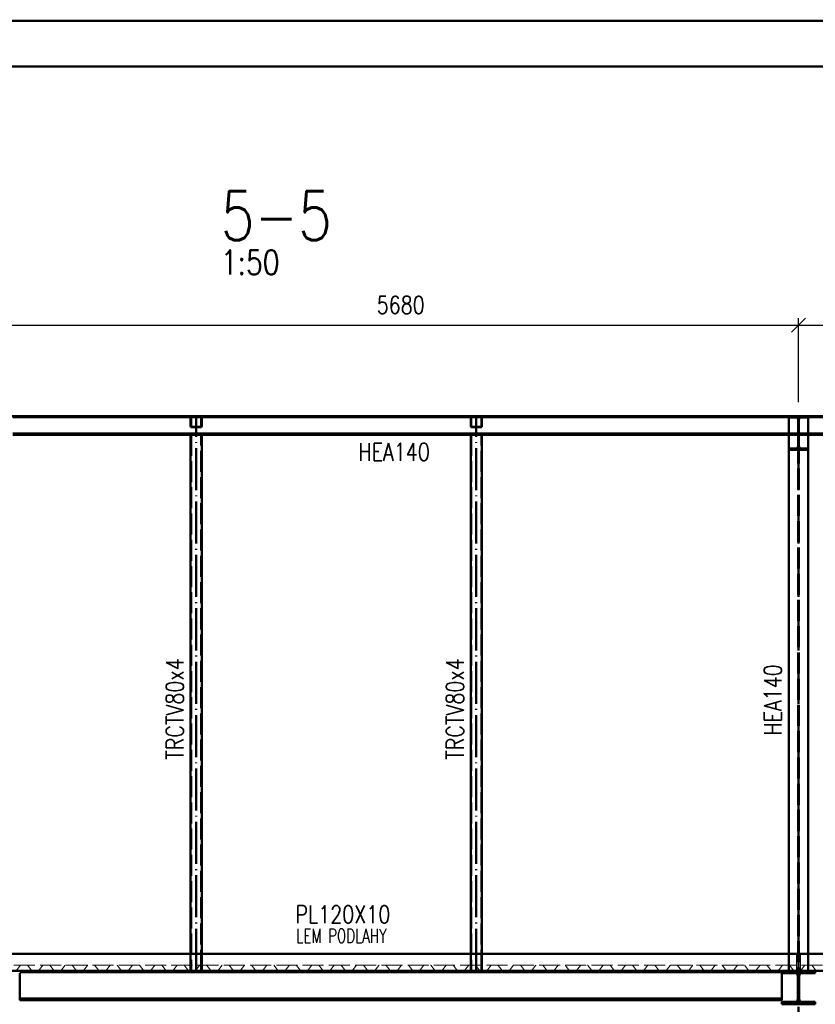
# Paper-space layout 'Layout1' of a CAD drawing. Extents: x -2 to 1243, y -36 to 596.
# Tile 66 of 132: x 187 to 301, y 454 to 594. Entities that reach past the tile are written whole.
import ezdxf
from ezdxf.enums import TextEntityAlignment as Align

# ---------------------------------------------------------------- set-up
doc = ezdxf.new("R2010")
doc.units = 0
doc.linetypes.add('ACAD_ISO02W100', pattern=[15, 12, -3])
doc.linetypes.add('ACAD_ISO04W100', pattern=[30.5, 24, -3, 0.5, -3])
doc.layers.get('0').update_dxf_attribs({"linetype": 'CONTINUOUS'})
doc.layers.get('DEFPOINTS').update_dxf_attribs({"color": 132, "linetype": 'CONTINUOUS'})
doc.layers.add('RAMECEK_HP', color=251, linetype='CONTINUOUS')
for name, color, linetype, lineweight in [('SS_2.ET-HALA_TaO-VESTAVBA_A1÷B2-P.NOSNIK', 172, 'CONTINUOUS', 50), ('SS_2.ET-HALA_TaO-VESTAVBA_A1÷B2-PODLAHA', 9, 'CONTINUOUS', 5), ('SS_2.ET-HALA_TaO-VESTAVBA_A1÷B2-PODLAHA_LEM', 102, 'CONTINUOUS', 50), ('SS_2.ET-HALA_TaO-VESTAVBA_A1÷B2-VAZBA', 200, 'CONTINUOUS', 50), ('SS_2.ET-HALA_TaO-VESTAVBA_A1÷B2-VAZBA2', 51, 'CONTINUOUS', 50), ('SS_KOTY', 3, 'CONTINUOUS', 25), ('SS_NADPIS_7', 6, 'CONTINUOUS', 70), ('SS_POPIS_PROFILU', 13, 'CONTINUOUS', 25), ('SS_SRAFY', 8, 'CONTINUOUS', 18)]:
    doc.layers.add(name, color=color, linetype=linetype, lineweight=lineweight)
doc.styles.add('ROMANS', font='romans.shx', dxfattribs={"width": 0.8})
doc.styles.add('romans.shx', font='romans.shx', dxfattribs={"height": 5})
doc.dimstyles.new('A-1_(2.5)_50AS', dxfattribs={"dimtxt": 2.5, "dimasz": 2, "dimexe": 1, "dimexo": 2, "dimgap": 0, "dimtad": 0, "dimdec": 1, "dimlfac": 50, "dimrnd": 1, "dimtxsty": 'ROMANS', "dimblk1": 'OBLIQUE', "dimblk2": 'OBLIQUE', "dimsah": 1, "dimcen": 2, "dimclrd": 256, "dimclre": 256, "dimclrt": 256, "dimadec": 1, "dimazin": 2, "dimtfac": 0.714286, "dimtdec": 1, "dimtmove": 0, "dimatfit": 3, "dimldrblk": 'OPEN', "dimfxl": 1, "dimtvp": 1.142857, "dimtfill": 1, "dimtolj": 1, "dimlwd": -1, "dimlwe": -1, "dimarcsym": 0})
pattern_1 = [(45, (184.611103, 337.56082), (-0.04490128, 0.04490128), [])]

# ---------------------------------------------------------------- blocks, each defined once
blk = doc.blocks.new('*U6')
at = {"layer": 'RAMECEK_HP', "lineweight": 35, "const_width": 0.35}
for points in [[(0, 594), (0, 0), (1051, 0), (1051, 594)], [(6.5, 587.5), (6.5, 6.5), (1044.5, 6.5), (1044.5, 587.5)]]:
    blk.add_lwpolyline(points, close=True, dxfattribs=at)
at = {"layer": 'DEFPOINTS', "style": 'ROMANS', "width": 0.8}
blk.add_attdef('TISK', text='', height=10, dxfattribs=at).set_placement((1051, -33), align=Align.RIGHT)
blk = doc.blocks.new('_Oblique')
at = {"color": 0, "linetype": 'ByBlock', "lineweight": -2}
blk.add_line((-0.5, -0.5), (0.5, 0.5), dxfattribs=at)
blk = doc.blocks.new('*D22')
at = {"layer": 'DEFPOINTS', "color": 0, "transparency": 16777216}
for p in [(298.21, 550.57), (184.61, 537.56, 14406), (298.21, 537.56, 14406)]:
    blk.add_point(p, dxfattribs=at)
at = {"layer": 'SS_KOTY', "transparency": 16777216}
for p, q in [((184.61, 539.56), (184.61, 551.57)), ((298.21, 539.56), (298.21, 551.57)), ((184.61, 550.57), (298.21, 550.57))]:
    blk.add_line(p, q, dxfattribs=at)
at = {"layer": 'SS_KOTY', "transparency": 16777216, "xscale": 2, "yscale": 2, "zscale": 2, "rotation": 180}
blk.add_blockref('_Oblique', (184.61, 550.57), dxfattribs=at)
at = {"layer": 'SS_KOTY', "transparency": 16777216, "xscale": 2, "yscale": 2, "zscale": 2}
blk.add_blockref('_Oblique', (298.21, 550.57), dxfattribs=at)
at = {"layer": 'SS_KOTY', "transparency": 16777216, "insert": (241.41, 553.43), "char_height": 2.5, "attachment_point": 5, "style": 'ROMANS', "bg_fill": 3, "box_fill_scale": 1.1, "bg_fill_color": 256, "bg_fill_true_color": 13158600, "bg_fill_transparency": 0}
blk.add_mtext('\\A1;5680', dxfattribs=at)
blk = doc.blocks.new('_OPEN')
at = {"color": 0, "linetype": 'ByBlock'}
for p, q in [((-1, 0.167), (0, 0)), ((0, 0), (-1, -0.167)), ((0, 0), (-1, 0))]:
    blk.add_line(p, q, dxfattribs=at)
blk = doc.blocks.new('*D23')
at = {"layer": 'DEFPOINTS', "color": 0, "transparency": 16777216}
for p in [(389.91, 550.57), (298.21, 537.56, 14406), (389.91, 537.56, 14406)]:
    blk.add_point(p, dxfattribs=at)
at = {"layer": 'SS_KOTY', "transparency": 16777216}
for p, q in [((298.21, 539.56), (298.21, 551.57)), ((389.91, 539.56), (389.91, 551.57)), ((298.21, 550.57), (389.91, 550.57))]:
    blk.add_line(p, q, dxfattribs=at)
at = {"layer": 'SS_KOTY', "transparency": 16777216, "xscale": 2, "yscale": 2, "zscale": 2, "rotation": 180}
blk.add_blockref('_Oblique', (298.21, 550.57), dxfattribs=at)
at = {"layer": 'SS_KOTY', "transparency": 16777216, "xscale": 2, "yscale": 2, "zscale": 2}
blk.add_blockref('_Oblique', (389.91, 550.57), dxfattribs=at)
at = {"layer": 'SS_KOTY', "transparency": 16777216, "insert": (344.06, 553.43), "char_height": 2.5, "attachment_point": 5, "style": 'ROMANS', "bg_fill": 3, "box_fill_scale": 1.1, "bg_fill_color": 256, "bg_fill_true_color": 13158600, "bg_fill_transparency": 0}
blk.add_mtext('\\A1;4585', dxfattribs=at)

psp = doc.layouts.get("Layout1")

# ---------------------------------------------------------------- hatches: boundary and pattern name
at = {"layer": 'SS_SRAFY'}
h = psp.add_hatch(dxfattribs=at)
h.set_pattern_fill('ANSI31', color=5, scale=0.02, style=0)
h.set_pattern_definition(pattern_1)
h.paths.add_polyline_path([(295.8111, 453.9008), (295.8111, 453.5608), (300.6111, 453.5608), (300.6111, 453.9008), (298.7311, 453.9008, -0.41421356), (298.3111, 454.3208), (298.3111, 457.6008, -0.41421356), (298.7311, 458.0208), (300.6111, 458.0208), (300.6111, 458.3608), (295.8111, 458.3608), (295.8111, 458.0208), (297.6911, 458.0208, -0.41421356), (298.1111, 457.6008), (298.1111, 454.3208, -0.41421356), (297.6911, 453.9008)], flags=0)

# ---------------------------------------------------------------- linework, layer by layer
at = {"layer": 'SS_2.ET-HALA_TaO-VESTAVBA_A1÷B2-P.NOSNIK', "color": 7, "linetype": 'ACAD_ISO04W100', "ltscale": 0.25}
for p, q in [((184.6111, 458.3608), (298.2111, 458.3608)), ((298.2111, 458.3608), (411.9111, 458.3608))]:
    psp.add_line(p, q, dxfattribs=at)
at = {"layer": 'SS_2.ET-HALA_TaO-VESTAVBA_A1÷B2-P.NOSNIK', "color": 1, "linetype": 'Continuous', "ltscale": 0.25}
for p, q in [((187.0111, 458.1408), (295.8111, 458.1408)), ((187.0111, 458.0208), (187.0111, 454.1608)), ((295.8111, 454.1608), (295.8111, 458.0208)), ((187.0111, 454.3808), (295.8111, 454.3808)), ((187.0111, 454.1608), (295.8111, 454.1608))]:
    psp.add_line(p, q, dxfattribs=at)
at = {"layer": 'SS_2.ET-HALA_TaO-VESTAVBA_A1÷B2-PODLAHA', "color": 9, "linetype": 'ACAD_ISO02W100', "ltscale": 0.25}
for p, q in [((211.3911, 460.7608), (211.3911, 459.1408)), ((213.0311, 459.1408), (213.0311, 460.7608)), ((251.3911, 460.7608), (251.3911, 459.1408)), ((253.0311, 459.1408), (253.0311, 460.7608)), ((296.7911, 460.7608), (296.7911, 459.1408)), ((297.9161, 460.7608), (297.9161, 459.1408)), ((298.1361, 459.1408), (298.1361, 460.7608)), ((298.2861, 460.7608), (298.2861, 459.1408)), ((298.5061, 460.7608), (298.5061, 459.1408)), ((299.6311, 459.1408), (299.6311, 460.7608)), ((387.9111, 459.1408), (68.8111, 459.1408)), ((186.5351, 458.4066), (187.0699, 459.1079)), ((188.1523, 459.1079), (188.6871, 458.4066)), ((189.7351, 458.4066), (190.2699, 459.1079)), ((191.3523, 459.1079), (191.8871, 458.4066)), ((192.9351, 458.4066), (193.4699, 459.1079)), ((194.5523, 459.1079), (195.0871, 458.4066)), ((196.1351, 458.4066), (196.6699, 459.1079)), ((197.7523, 459.1079), (198.2871, 458.4066)), ((199.3351, 458.4066), (199.8699, 459.1079)), ((200.9523, 459.1079), (201.4871, 458.4066)), ((202.5351, 458.4066), (203.0699, 459.1079)), ((204.1523, 459.1079), (204.6871, 458.4066)), ((205.7351, 458.4066), (206.2699, 459.1079)), ((207.3523, 459.1079), (207.8871, 458.4066)), ((208.9351, 458.4066), (209.4699, 459.1079)), ((210.5523, 459.1079), (211.0871, 458.4066)), ((211.3911, 459.1408), (211.3911, 458.3823)), ((212.1351, 458.4066), (212.6699, 459.1079)), ((213.7523, 459.1079), (214.2871, 458.4066)), ((215.3351, 458.4066), (215.8699, 459.1079)), ((216.9523, 459.1079), (217.4871, 458.4066)), ((218.5351, 458.4066), (219.0699, 459.1079)), ((220.1523, 459.1079), (220.6871, 458.4066)), ((221.7351, 458.4066), (222.2699, 459.1079)), ((223.3523, 459.1079), (223.8871, 458.4066)), ((224.9351, 458.4066), (225.4699, 459.1079)), ((226.5523, 459.1079), (227.0871, 458.4066)), ((228.1351, 458.4066), (228.6699, 459.1079)), ((229.7523, 459.1079), (230.2871, 458.4066)), ((231.3351, 458.4066), (231.8699, 459.1079)), ((232.9523, 459.1079), (233.4871, 458.4066)), ((234.5351, 458.4066), (235.0699, 459.1079)), ((236.1523, 459.1079), (236.6871, 458.4066)), ((237.7351, 458.4066), (238.2699, 459.1079)), ((239.3523, 459.1079), (239.8871, 458.4066)), ((240.9351, 458.4066), (241.4699, 459.1079)), ((242.5523, 459.1079), (243.0871, 458.4066)), ((244.1351, 458.4066), (244.6699, 459.1079)), ((245.7523, 459.1079), (246.2871, 458.4066)), ((247.3351, 458.4066), (247.8699, 459.1079)), ((248.9523, 459.1079), (249.4871, 458.4066)), ((250.5351, 458.4066), (251.0699, 459.1079)), ((252.1523, 459.1079), (252.6871, 458.4066)), ((253.0311, 458.3823), (253.0311, 459.1408)), ((253.7351, 458.4066), (254.2699, 459.1079)), ((255.3523, 459.1079), (255.8871, 458.4066)), ((256.9351, 458.4066), (257.4699, 459.1079)), ((258.5523, 459.1079), (259.0871, 458.4066)), ((260.1351, 458.4066), (260.6699, 459.1079)), ((261.7523, 459.1079), (262.2871, 458.4066)), ((263.3351, 458.4066), (263.8699, 459.1079)), ((264.9523, 459.1079), (265.4871, 458.4066)), ((266.5351, 458.4066), (267.0699, 459.1079)), ((268.1523, 459.1079), (268.6871, 458.4066)), ((269.7351, 458.4066), (270.2699, 459.1079)), ((271.3523, 459.1079), (271.8871, 458.4066)), ((272.9351, 458.4066), (273.4699, 459.1079)), ((274.5523, 459.1079), (275.0871, 458.4066)), ((276.1351, 458.4066), (276.6699, 459.1079)), ((277.7523, 459.1079), (278.2871, 458.4066)), ((279.3351, 458.4066), (279.8699, 459.1079)), ((280.9523, 459.1079), (281.4871, 458.4066)), ((282.5351, 458.4066), (283.0699, 459.1079)), ((284.1523, 459.1079), (284.6871, 458.4066)), ((285.7351, 458.4066), (286.2699, 459.1079)), ((287.3523, 459.1079), (287.8871, 458.4066)), ((288.9351, 458.4066), (289.4699, 459.1079)), ((290.5523, 459.1079), (291.0871, 458.4066)), ((292.1351, 458.4066), (292.6699, 459.1079)), ((293.7523, 459.1079), (294.2871, 458.4066)), ((295.3351, 458.4066), (295.8699, 459.1079)), ((296.9523, 459.1079), (297.4871, 458.4066)), ((297.9161, 459.1408), (297.9161, 458.3823)), ((298.1361, 458.3823), (298.1361, 459.1408)), ((298.2861, 459.1408), (298.2861, 458.3823)), ((298.5061, 459.1408), (298.5061, 458.3856)), ((298.5351, 458.4066), (299.0699, 459.1079)), ((300.1523, 459.1079), (300.6871, 458.4066)), ((188.735, 458.3823), (189.6872, 458.3823)), ((191.935, 458.3823), (192.8872, 458.3823)), ((195.135, 458.3823), (196.0872, 458.3823)), ((198.335, 458.3823), (199.2872, 458.3823)), ((201.535, 458.3823), (202.4872, 458.3823)), ((204.735, 458.3823), (205.6872, 458.3823)), ((207.935, 458.3823), (208.8872, 458.3823)), ((211.135, 458.3823), (212.0872, 458.3823)), ((214.335, 458.3823), (215.2872, 458.3823)), ((217.535, 458.3823), (218.4872, 458.3823)), ((220.735, 458.3823), (221.6872, 458.3823)), ((223.935, 458.3823), (224.8872, 458.3823)), ((227.135, 458.3823), (228.0872, 458.3823)), ((230.335, 458.3823), (231.2872, 458.3823)), ((233.535, 458.3823), (234.4872, 458.3823)), ((236.735, 458.3823), (237.6872, 458.3823)), ((239.935, 458.3823), (240.8872, 458.3823)), ((243.135, 458.3823), (244.0872, 458.3823)), ((246.335, 458.3823), (247.2872, 458.3823)), ((249.535, 458.3823), (250.4872, 458.3823)), ((252.735, 458.3823), (253.6872, 458.3823)), ((255.935, 458.3823), (256.8872, 458.3823)), ((259.135, 458.3823), (260.0872, 458.3823)), ((262.335, 458.3823), (263.2872, 458.3823)), ((265.535, 458.3823), (266.4872, 458.3823)), ((268.735, 458.3823), (269.6872, 458.3823)), ((271.935, 458.3823), (272.8872, 458.3823)), ((275.135, 458.3823), (276.0872, 458.3823)), ((278.335, 458.3823), (279.2872, 458.3823)), ((281.535, 458.3823), (282.4872, 458.3823)), ((284.735, 458.3823), (285.6872, 458.3823)), ((287.935, 458.3823), (288.8872, 458.3823)), ((291.135, 458.3823), (292.0872, 458.3823)), ((294.335, 458.3823), (295.2872, 458.3823)), ((297.535, 458.3823), (298.4872, 458.3823)), ((298.5061, 458.3856), (298.4872, 458.3823)), ((298.4872, 458.3823), (298.5061, 458.3856))]:
    psp.add_line(p, q, dxfattribs=at)
at = {"layer": 'SS_2.ET-HALA_TaO-VESTAVBA_A1÷B2-PODLAHA', "color": 9, "linetype": 'ACAD_ISO02W100', "ltscale": 0.25, "extrusion": (9.85206e-13, -8.6132e-13, -1)}
for centre, start in [((-187.1364, 459.0573), 37.32743), ((-193.5364, 459.0573), 37.32743), ((-196.7364, 459.0573), 37.327437), ((-212.7364, 459.0573), 37.327401), ((-222.3364, 459.0573), 37.327401), ((-241.5364, 459.0573), 37.327401), ((-244.7364, 459.0573), 37.327401), ((-257.5364, 459.0573), 37.327401), ((-263.9364, 459.0573), 37.327424), ((-273.5364, 459.0573), 37.327401), ((-283.1364, 459.0573), 37.327428), ((-289.5364, 459.0573), 37.327428), ((-299.1364, 459.0573), 37.327401)]:
    psp.add_arc(centre, 0.0836, start, 88.985376, dxfattribs=at)
at = {"layer": 'SS_2.ET-HALA_TaO-VESTAVBA_A1÷B2-PODLAHA', "color": 9, "linetype": 'ACAD_ISO02W100', "ltscale": 0.25, "extrusion": (-3.00135e-12, 4.52548e-13, -1)}
for centre in [(-188.0872, 459.0601), (-197.6872, 459.0601), (-204.0872, 459.0601), (-207.2872, 459.0601), (-223.2872, 459.0601), (-226.4872, 459.0601), (-232.8872, 459.0601), (-236.0872, 459.0601), (-258.4872, 459.0601), (-268.0872, 459.0601), (-290.4872, 459.0601), (-293.6872, 459.0601), (-300.0872, 459.0601)]:
    psp.add_arc(centre, 0.0807, 90.034273, 143.654669, dxfattribs=at)
at = {"layer": 'SS_2.ET-HALA_TaO-VESTAVBA_A1÷B2-PODLAHA', "color": 9, "linetype": 'ACAD_ISO02W100', "ltscale": 0.25}
for centre, radius, start, end in [((188.7362, 458.444), 0.0617, 217.327433, 268.853945), ((189.6872, 458.4415), 0.0593, 270.000014, 323.818661), ((191.9362, 458.444), 0.0617, 217.327433, 268.853945), ((192.8872, 458.4415), 0.0593, 270.000014, 323.818661), ((195.1362, 458.444), 0.0617, 217.327433, 268.853945), ((196.0862, 458.4436), 0.0613, 270.982352, 322.836303), ((198.3362, 458.444), 0.0617, 217.327401, 268.853945), ((199.2872, 458.4415), 0.0593, 270.000014, 323.818661), ((201.5362, 458.444), 0.0617, 217.327417, 268.853945), ((202.4872, 458.4415), 0.0593, 270.000017, 323.818661), ((204.7362, 458.444), 0.0617, 217.327423, 268.853945), ((205.6872, 458.4415), 0.0593, 270.000017, 323.818661), ((207.9362, 458.444), 0.0617, 217.327421, 268.853945), ((208.8862, 458.4436), 0.0613, 270.982352, 322.836303), ((211.1362, 458.444), 0.0617, 217.327416, 268.853945), ((212.0872, 458.4415), 0.0593, 270.000017, 323.818661), ((214.3362, 458.444), 0.0617, 217.327423, 268.853945), ((215.2872, 458.4415), 0.0593, 270.000017, 323.818661), ((217.5362, 458.444), 0.0617, 217.327423, 268.853945), ((218.4872, 458.4415), 0.0593, 270.000017, 323.818661), ((220.7362, 458.444), 0.0617, 217.327423, 268.853945), ((221.6862, 458.4436), 0.0613, 270.982352, 322.836303), ((223.9362, 458.444), 0.0617, 217.327401, 268.853945), ((224.8872, 458.4415), 0.0593, 270.000016, 323.818661), ((227.1362, 458.444), 0.0617, 217.327401, 268.853945), ((228.0872, 458.4415), 0.0593, 270.000016, 323.818661), ((230.3362, 458.444), 0.0617, 217.327401, 268.853945), ((231.2872, 458.4415), 0.0593, 270, 323.818661), ((233.5362, 458.444), 0.0617, 217.327401, 268.853945), ((234.4862, 458.4436), 0.0613, 270.982352, 322.836303), ((236.7362, 458.444), 0.0617, 217.327412, 268.853945), ((237.6872, 458.4415), 0.0593, 270, 323.818661), ((239.9362, 458.444), 0.0617, 217.327401, 268.853945), ((240.8872, 458.4415), 0.0593, 270, 323.818661), ((243.1362, 458.444), 0.0617, 217.327401, 268.853945), ((244.0872, 458.4415), 0.0593, 270, 323.818661), ((246.3362, 458.444), 0.0617, 217.327412, 268.853945), ((247.2862, 458.4436), 0.0613, 270.982352, 322.836303), ((249.5362, 458.444), 0.0617, 217.327401, 268.853945), ((250.4872, 458.4415), 0.0593, 270, 323.818661), ((252.7362, 458.444), 0.0617, 217.327414, 268.853945), ((253.6872, 458.4415), 0.0593, 270.000016, 323.818661), ((255.9362, 458.444), 0.0617, 217.327414, 268.853945), ((256.8872, 458.4415), 0.0593, 270.000016, 323.818661), ((259.1362, 458.444), 0.0617, 217.327401, 268.853945), ((260.0862, 458.4436), 0.0613, 270.982352, 322.836303), ((262.3362, 458.444), 0.0617, 217.327401, 268.853945), ((263.2872, 458.4415), 0.0593, 270.000017, 323.818661), ((265.5362, 458.444), 0.0617, 217.327401, 268.853945), ((266.4872, 458.4415), 0.0593, 270.000017, 323.818661), ((268.7362, 458.444), 0.0617, 217.327401, 268.853945), ((269.6872, 458.4415), 0.0593, 270.000017, 323.818661), ((271.9362, 458.444), 0.0617, 217.327401, 268.853945), ((272.8862, 458.4436), 0.0613, 270.982352, 322.836303), ((275.1362, 458.444), 0.0617, 217.327431, 268.853945), ((276.0872, 458.4415), 0.0593, 270, 323.818661), ((278.3362, 458.444), 0.0617, 217.327431, 268.853945), ((279.2872, 458.4415), 0.0593, 270, 323.818661), ((281.5362, 458.444), 0.0617, 217.327431, 268.853945), ((282.4872, 458.4415), 0.0593, 270.000027, 323.818661), ((284.7362, 458.444), 0.0617, 217.327414, 268.853945), ((285.6862, 458.4436), 0.0613, 270.982352, 322.836303), ((287.9362, 458.444), 0.0617, 217.327414, 268.853945), ((288.8872, 458.4415), 0.0593, 270.000027, 323.818661), ((291.1362, 458.444), 0.0617, 217.327414, 268.853945), ((292.0872, 458.4415), 0.0593, 270.000027, 323.818661), ((294.3362, 458.444), 0.0617, 217.327428, 268.853945), ((295.2872, 458.4415), 0.0593, 270.000027, 323.818661), ((297.5362, 458.444), 0.0617, 217.327414, 268.853945), ((298.4862, 458.4436), 0.0613, 270.982352, 322.836303)]:
    psp.add_arc(centre, radius, start, end, dxfattribs=at)
at = {"layer": 'SS_2.ET-HALA_TaO-VESTAVBA_A1÷B2-PODLAHA', "color": 9, "linetype": 'ACAD_ISO02W100', "ltscale": 0.25, "extrusion": (1.31361e-12, -1.14845e-12, -1)}
for centre, start in [((-190.3364, 459.0573), 37.327427), ((-206.3364, 459.0573), 37.327401), ((-231.9364, 459.0573), 37.327401), ((-238.3364, 459.0573), 37.327401), ((-247.9364, 459.0573), 37.327401), ((-260.7364, 459.0573), 37.327401), ((-292.7364, 459.0573), 37.327378)]:
    psp.add_arc(centre, 0.0836, start, 88.985376, dxfattribs=at)
at = {"layer": 'SS_2.ET-HALA_TaO-VESTAVBA_A1÷B2-PODLAHA', "color": 9, "linetype": 'ACAD_ISO02W100', "ltscale": 0.25, "extrusion": (-3.18799e-12, 1.96819e-15, -1)}
for centre in [(-191.2872, 459.0601), (-194.4872, 459.0601), (-210.4872, 459.0601), (-216.8872, 459.0601), (-239.2872, 459.0601), (-242.4872, 459.0601), (-248.8872, 459.0601), (-261.6872, 459.0601), (-277.6872, 459.0601), (-284.0872, 459.0601), (-287.2872, 459.0601), (-296.8872, 459.0601)]:
    psp.add_arc(centre, 0.0807, 90.034273, 143.654669, dxfattribs=at)
at = {"layer": 'SS_2.ET-HALA_TaO-VESTAVBA_A1÷B2-PODLAHA', "color": 9, "linetype": 'ACAD_ISO02W100', "ltscale": 0.25, "extrusion": (6.56804e-13, -5.74193e-13, -1)}
for centre, start in [((-199.9364, 459.0573), 37.327425), ((-225.5364, 459.0573), 37.327401), ((-228.7364, 459.0573), 37.327401), ((-235.1364, 459.0573), 37.327401), ((-267.1364, 459.0573), 37.327422), ((-270.3364, 459.0573), 37.327422), ((-295.9364, 459.0573), 37.327428)]:
    psp.add_arc(centre, 0.0836, start, 88.985376, dxfattribs=at)
at = {"layer": 'SS_2.ET-HALA_TaO-VESTAVBA_A1÷B2-PODLAHA', "color": 9, "linetype": 'ACAD_ISO02W100', "ltscale": 0.25, "extrusion": (-2.81471e-12, 9.03127e-13, -1)}
for centre in [(-200.8872, 459.0601), (-213.6872, 459.0601), (-220.0872, 459.0601), (-252.0872, 459.0601), (-255.2872, 459.0601), (-271.2872, 459.0601), (-274.4872, 459.0601), (-280.8872, 459.0601)]:
    psp.add_arc(centre, 0.0807, 90.034273, 143.654669, dxfattribs=at)
at = {"layer": 'SS_2.ET-HALA_TaO-VESTAVBA_A1÷B2-PODLAHA', "color": 9, "linetype": 'ACAD_ISO02W100', "ltscale": 0.25, "extrusion": (1.64201e-12, -1.43557e-12, -1)}
for centre, start in [((-203.1364, 459.0573), 37.327401), ((-215.9364, 459.0573), 37.327401), ((-219.1364, 459.0573), 37.327401), ((-251.1364, 459.0573), 37.32741), ((-254.3364, 459.0573), 37.327401), ((-286.3364, 459.0573), 37.327421)]:
    psp.add_arc(centre, 0.0836, start, 88.985376, dxfattribs=at)
at = {"layer": 'SS_2.ET-HALA_TaO-VESTAVBA_A1÷B2-PODLAHA', "color": 9, "linetype": 'ACAD_ISO02W100', "ltscale": 0.25, "extrusion": (1.97041e-12, -1.7227e-12, -1)}
psp.add_arc((-209.5364, 459.0573), 0.0836, 37.327424, 88.985376, dxfattribs=at)
at = {"layer": 'SS_2.ET-HALA_TaO-VESTAVBA_A1÷B2-PODLAHA', "color": 9, "linetype": 'ACAD_ISO02W100', "ltscale": 0.25, "extrusion": (-3.37462e-12, -4.48611e-13, -1)}
psp.add_arc((-229.6872, 459.0601), 0.0807, 90.034273, 143.654669, dxfattribs=at)
at = {"layer": 'SS_2.ET-HALA_TaO-VESTAVBA_A1÷B2-PODLAHA', "color": 9, "linetype": 'ACAD_ISO02W100', "ltscale": 0.25, "extrusion": (-2.62808e-12, 1.35371e-12, -1)}
for centre in [(-245.6872, 459.0601), (-264.8872, 459.0601)]:
    psp.add_arc(centre, 0.0807, 90.034273, 143.654669, dxfattribs=at)
at = {"layer": 'SS_2.ET-HALA_TaO-VESTAVBA_A1÷B2-PODLAHA', "color": 9, "linetype": 'ACAD_ISO02W100', "ltscale": 0.25, "extrusion": (3.28402e-13, -2.87066e-13, -1)}
for centre in [(-276.7364, 459.0573), (-279.9364, 459.0573)]:
    psp.add_arc(centre, 0.0836, 37.327401, 88.985376, dxfattribs=at)
at = {"layer": 'SS_2.ET-HALA_TaO-VESTAVBA_A1÷B2-PODLAHA_LEM', "color": 1, "linetype": 'Continuous', "ltscale": 0.25}
for p, q in [((298.2111, 460.7608), (184.6111, 460.7608)), ((387.7111, 460.7608), (298.2111, 460.7608)), ((298.2111, 460.7608), (298.2111, 458.3608)), ((295.8111, 458.3608), (187.0111, 458.3608))]:
    psp.add_line(p, q, dxfattribs=at)
at = {"layer": 'SS_2.ET-HALA_TaO-VESTAVBA_A1÷B2-PODLAHA_LEM', "color": 7, "linetype": 'ACAD_ISO04W100', "ltscale": 0.25}
for p, q in [((298.2111, 458.3608), (184.6111, 458.3608)), ((387.9111, 458.3608), (298.2111, 458.3608))]:
    psp.add_line(p, q, dxfattribs=at)
at = {"layer": 'SS_2.ET-HALA_TaO-VESTAVBA_A1÷B2-VAZBA', "color": 1, "linetype": 'Continuous', "ltscale": 0.25}
for p, q in [((300.6111, 458.3608), (295.8111, 458.3608)), ((295.8111, 458.0208), (295.8111, 458.3608)), ((295.8111, 458.0208), (297.6911, 458.0208)), ((298.1111, 457.6008), (298.1111, 454.3208)), ((298.3111, 454.3208), (298.3111, 457.6008)), ((298.7311, 458.0208), (300.6111, 458.0208)), ((300.6111, 458.3608), (300.6111, 458.0208)), ((297.6911, 453.9008), (295.8111, 453.9008)), ((295.8111, 453.5608), (295.8111, 453.9008)), ((295.8111, 453.5608), (300.6111, 453.5608)), ((300.6111, 453.9008), (298.7311, 453.9008)), ((300.6111, 453.9008), (300.6111, 453.5608))]:
    psp.add_line(p, q, dxfattribs=at)
at = {"layer": 'SS_2.ET-HALA_TaO-VESTAVBA_A1÷B2-VAZBA', "color": 7, "linetype": 'ACAD_ISO04W100', "ltscale": 0.25}
psp.add_line((298.2111, 431.9608), (298.2111, 455.9608), dxfattribs=at)
at = {"layer": 'SS_2.ET-HALA_TaO-VESTAVBA_A1÷B2-VAZBA', "color": 1, "linetype": 'Continuous', "ltscale": 0.25, "extrusion": (1.79393e-13, 4.33154e-13, -1)}
psp.add_arc((-297.6911, 457.6008), 0.42, 90, 180, dxfattribs=at)
at = {"layer": 'SS_2.ET-HALA_TaO-VESTAVBA_A1÷B2-VAZBA', "color": 1, "linetype": 'Continuous', "ltscale": 0.25, "extrusion": (-4.33093e-13, 1.79454e-13, -1)}
psp.add_arc((-298.7311, 457.6008), 0.42, 0, 90, dxfattribs=at)
at = {"layer": 'SS_2.ET-HALA_TaO-VESTAVBA_A1÷B2-VAZBA', "color": 1, "linetype": 'Continuous', "ltscale": 0.25, "extrusion": (1.07636e-13, -2.59794e-13, -1)}
psp.add_arc((-297.6911, 454.3208), 0.42, 180, 270, dxfattribs=at)
at = {"layer": 'SS_2.ET-HALA_TaO-VESTAVBA_A1÷B2-VAZBA', "color": 1, "linetype": 'Continuous', "ltscale": 0.25, "extrusion": (-2.59856e-13, -1.07574e-13, -1)}
psp.add_arc((-298.7311, 454.3208), 0.42, 270, 0, dxfattribs=at)
at = {"layer": 'SS_2.ET-HALA_TaO-VESTAVBA_A1÷B2-VAZBA2', "color": 3, "linetype": 'ACAD_ISO02W100', "ltscale": 0.25}
for p, q in [((212.8511, 536.0408), (211.5711, 536.0408)), ((211.5711, 535.9608), (212.8511, 535.9608)), ((252.8511, 536.0408), (251.5711, 536.0408)), ((251.5711, 535.9608), (252.8511, 535.9608)), ((211.4911, 534.9008), (211.4911, 458.3608)), ((212.9311, 458.3608), (212.9311, 534.9008)), ((251.4911, 534.9008), (251.4911, 458.3608)), ((252.9311, 458.3608), (252.9311, 534.9008)), ((296.8404, 535.0708), (296.8111, 535.0708)), ((296.8111, 534.9008), (296.8404, 534.9008)), ((296.9111, 535.0708), (296.8404, 535.0708)), ((296.8404, 534.9008), (296.9111, 534.9008)), ((298.1561, 535.0708), (296.9111, 535.0708)), ((296.9111, 534.9008), (296.9111, 535.0708)), ((296.9111, 534.9008), (298.1561, 534.9008)), ((298.1561, 534.9008), (298.2661, 534.9008)), ((299.5111, 535.0708), (298.2661, 535.0708)), ((298.2661, 534.9008), (298.2731, 534.9008)), ((298.2731, 534.9008), (299.5111, 534.9008)), ((299.5818, 535.0708), (299.5111, 535.0708)), ((299.5111, 534.9008), (299.5111, 535.0708)), ((299.5111, 534.9008), (299.5818, 534.9008)), ((299.6111, 535.0708), (299.5818, 535.0708)), ((299.5818, 534.9008), (299.6111, 534.9008)), ((211.4111, 458.3608), (211.4111, 460.7608)), ((213.0111, 458.3608), (213.0111, 460.7608)), ((251.4111, 458.3608), (251.4111, 460.7608)), ((253.0111, 458.3608), (253.0111, 460.7608)), ((296.8111, 460.7608), (296.8111, 458.3608)), ((299.6111, 460.7608), (299.6111, 458.3608))]:
    psp.add_line(p, q, dxfattribs=at)
at = {"layer": 'SS_2.ET-HALA_TaO-VESTAVBA_A1÷B2-VAZBA2', "color": 1, "linetype": 'Continuous', "ltscale": 0.25}
for p, q in [((296.8111, 535.0708), (186.0111, 535.0708)), ((186.0111, 534.9008), (296.8111, 534.9008)), ((211.4111, 534.9008), (211.4111, 460.7608)), ((213.0111, 460.7608), (213.0111, 534.9008)), ((251.4111, 534.9008), (251.4111, 460.7608)), ((253.0111, 460.7608), (253.0111, 534.9008)), ((296.8111, 535.0708), (296.8111, 534.9008)), ((296.8111, 534.9008), (296.8111, 460.7608)), ((388.5111, 535.0708), (299.6111, 535.0708)), ((299.6111, 535.0708), (299.6111, 534.9008)), ((299.6111, 534.9008), (299.6111, 460.7608)), ((299.6111, 534.9008), (388.5111, 534.9008)), ((297.8491, 532.9568), (297.0111, 532.9568)), ((297.0111, 532.9568), (297.0111, 532.7608)), ((299.4111, 532.9568), (298.5731, 532.9568)), ((299.4111, 532.7608), (299.4111, 532.9568)), ((297.0111, 532.7608), (299.4111, 532.7608))]:
    psp.add_line(p, q, dxfattribs=at)
at = {"layer": 'SS_2.ET-HALA_TaO-VESTAVBA_A1÷B2-VAZBA2', "color": 3, "linetype": 'ACAD_ISO02W100', "ltscale": 0.25}
for centre, start, end in [((211.5711, 536.1208), 180, 270), ((212.8511, 536.1208), 270, 0), ((251.5711, 536.1208), 180, 270), ((252.8511, 536.1208), 270, 0)]:
    psp.add_arc(centre, 0.16, start, end, dxfattribs=at)
at = {"layer": 'SS_2.ET-HALA_TaO-VESTAVBA_A1÷B2-VAZBA2', "color": 3, "linetype": 'ACAD_ISO02W100', "ltscale": 0.25, "extrusion": (-1.36424e-12, -5.65026e-13, -1)}
psp.add_arc((-211.5711, 536.1208), 0.08, 270, 0, dxfattribs=at)
at = {"layer": 'SS_2.ET-HALA_TaO-VESTAVBA_A1÷B2-VAZBA2', "color": 3, "linetype": 'ACAD_ISO02W100', "ltscale": 0.25, "extrusion": (-7.5345e-13, 1.81905e-12, -1)}
psp.add_arc((-212.8511, 536.1208), 0.08, 180, 270, dxfattribs=at)
at = {"layer": 'SS_2.ET-HALA_TaO-VESTAVBA_A1÷B2-VAZBA2', "color": 3, "linetype": 'ACAD_ISO02W100', "ltscale": 0.25, "extrusion": (4.54747e-13, 1.88424e-13, -1)}
psp.add_arc((-251.5711, 536.1208), 0.08, 270, 0, dxfattribs=at)
at = {"layer": 'SS_2.ET-HALA_TaO-VESTAVBA_A1÷B2-VAZBA2', "color": 3, "linetype": 'ACAD_ISO02W100', "ltscale": 0.25, "extrusion": (-3.76725e-13, 9.09556e-13, -1)}
psp.add_arc((-252.8511, 536.1208), 0.08, 180, 270, dxfattribs=at)
at = {"layer": 'SS_2.ET-HALA_TaO-VESTAVBA_A1÷B2-VAZBA2', "color": 3, "linetype": 'ACAD_ISO02W100', "ltscale": 0.25, "extrusion": (-1.25575e-13, 3.03226e-13, -1)}
psp.add_arc((-297.9161, 535.3108), 0.24, 180.011562, 270, dxfattribs=at)
at = {"layer": 'SS_2.ET-HALA_TaO-VESTAVBA_A1÷B2-VAZBA2', "color": 3, "linetype": 'ACAD_ISO02W100', "ltscale": 0.25, "extrusion": (0, 6.12323e-17, -1)}
psp.add_arc((-298.5061, 535.3108), 0.24, 270, 359.988438, dxfattribs=at)
at = {"layer": 'SS_2.ET-HALA_TaO-VESTAVBA_A1÷B2-VAZBA2', "color": 1, "linetype": 'Continuous', "ltscale": 0.25, "extrusion": (1.5069e-13, -3.63737e-13, -1)}
psp.add_arc((-297.8491, 533.2568), 0.3, 180, 270, dxfattribs=at)
at = {"layer": 'SS_2.ET-HALA_TaO-VESTAVBA_A1÷B2-VAZBA2', "color": 1, "linetype": 'Continuous', "ltscale": 0.25, "extrusion": (-2.42532e-13, -1.00399e-13, -1)}
psp.add_arc((-298.5731, 533.2568), 0.3, 270, 0, dxfattribs=at)

# ---------------------------------------------------------------- block references
at = {"layer": 'RAMECEK_HP'}
psp.add_blockref('*U6', (0, 0), dxfattribs=at)

# ---------------------------------------------------------------- texts
at = {"layer": 'SS_NADPIS_7', "color": 6, "style": 'romans.shx', "width": 0.8}
psp.add_text('5-5', height=7, dxfattribs=at).set_placement((215.7282, 562.6778))
at = {"layer": 'SS_NADPIS_7', "color": 2, "style": 'romans.shx', "width": 0.8}
psp.add_text('1:50', height=3.5, dxfattribs=at).set_placement((215.7208, 557.7778))
at = {"layer": 'SS_POPIS_PROFILU', "color": 13, "style": 'romans.shx'}
for s, height, width, p in [('HEA140', 2.5, 0.8, (235.3723, 531.1983)), ('PL120X10', 2.5, 0.8, (226.3821, 465.1559)), ('LEM PODLAHY', 2, 0.7, (226.4952, 462.3559))]:
    psp.add_text(s, height=height, dxfattribs=dict(at, width=width)).set_placement(p)
at = {"layer": 'SS_POPIS_PROFILU', "color": 13, "style": 'romans.shx', "width": 0.8}
for s, p in [('TRCTV80x4', (210.4111, 488.4676)), ('TRCTV80x4', (250.4111, 488.4676)), ('HEA140', (295.7901, 491.917))]:
    psp.add_text(s, height=2.5, rotation=90, dxfattribs=at).set_placement(p)

# ---------------------------------------------------------------- next in the draw order: dimensions: what is measured, and where the dimension line sits
at = {"layer": 'SS_KOTY'}
dim = psp.add_linear_dim(base=(298.2111, 550.5736), p1=(184.6111, 537.5608, 14406), p2=(298.2111, 537.5608, 14406), dimstyle='A-1_(2.5)_50AS', override={"dimtmove": 1}, dxfattribs=at)
dim.commit()
dim.dimension.update_dxf_attribs({"geometry": '*D22', "text_midpoint": (241.4111, 553.4307)})

# ---------------------------------------------------------------- next in the draw order: linework, layer by layer
at = {"layer": 'SS_2.ET-HALA_TaO-VESTAVBA_A1÷B2-VAZBA2', "color": 3, "linetype": 'ACAD_ISO02W100', "ltscale": 0.25}
for p, q in [((211.4111, 536.1208), (211.4111, 537.4008)), ((211.4911, 537.4008), (211.4911, 536.1208)), ((211.5711, 537.4808), (212.8511, 537.4808)), ((212.9311, 536.1208), (212.9311, 537.4008)), ((213.0111, 536.1208), (213.0111, 537.4008)), ((251.4111, 536.1208), (251.4111, 537.4008)), ((251.4911, 537.4008), (251.4911, 536.1208)), ((251.5711, 537.4808), (252.8511, 537.4808)), ((252.9311, 536.1208), (252.9311, 537.4008)), ((253.0111, 536.1208), (253.0111, 537.4008))]:
    psp.add_line(p, q, dxfattribs=at)
at = {"layer": 'SS_2.ET-HALA_TaO-VESTAVBA_A1÷B2-VAZBA2', "color": 7, "linetype": 'ACAD_ISO04W100', "ltscale": 0.25}
for p, q in [((212.2111, 458.3608), (212.2111, 537.5608)), ((252.2111, 458.3608), (252.2111, 537.5608))]:
    psp.add_line(p, q, dxfattribs=at)
at = {"layer": 'SS_2.ET-HALA_TaO-VESTAVBA_A1÷B2-VAZBA2', "color": 3, "linetype": 'ACAD_ISO02W100', "ltscale": 0.25}
for centre, start, end in [((211.5711, 537.4008), 90, 180), ((212.8511, 537.4008), 0, 90), ((251.5711, 537.4008), 90, 180), ((252.8511, 537.4008), 0, 90)]:
    psp.add_arc(centre, 0.16, start, end, dxfattribs=at)
at = {"layer": 'SS_2.ET-HALA_TaO-VESTAVBA_A1÷B2-VAZBA2', "color": 3, "linetype": 'ACAD_ISO02W100', "ltscale": 0.25, "extrusion": (-1.36424e-12, 5.65149e-13, -1)}
psp.add_arc((-211.5711, 537.4008), 0.08, 0, 90, dxfattribs=at)
at = {"layer": 'SS_2.ET-HALA_TaO-VESTAVBA_A1÷B2-VAZBA2', "color": 3, "linetype": 'ACAD_ISO02W100', "ltscale": 0.25, "extrusion": (-7.5345e-13, -1.81893e-12, -1)}
psp.add_arc((-212.8511, 537.4008, 0), 0.08, 90, 180, dxfattribs=at)
at = {"layer": 'SS_2.ET-HALA_TaO-VESTAVBA_A1÷B2-VAZBA2', "color": 3, "linetype": 'ACAD_ISO02W100', "ltscale": 0.25, "extrusion": (4.54747e-13, -1.88301e-13, -1)}
psp.add_arc((-251.5711, 537.4008), 0.08, 0, 90, dxfattribs=at)
at = {"layer": 'SS_2.ET-HALA_TaO-VESTAVBA_A1÷B2-VAZBA2', "color": 3, "linetype": 'ACAD_ISO02W100', "ltscale": 0.25, "extrusion": (-3.76725e-13, -9.09433e-13, -1)}
psp.add_arc((-252.8511, 537.4008), 0.08, 90, 180, dxfattribs=at)

# ---------------------------------------------------------------- next in the draw order: dimensions: what is measured, and where the dimension line sits
at = {"layer": 'SS_KOTY'}
dim = psp.add_linear_dim(base=(389.9111, 550.5736), p1=(298.2111, 537.5608, 14406), p2=(389.9111, 537.5608, 14406), dimstyle='A-1_(2.5)_50AS', override={"dimtmove": 1}, dxfattribs=at)
dim.commit()
dim.dimension.update_dxf_attribs({"geometry": '*D23', "text_midpoint": (344.0611, 553.4307)})

# ---------------------------------------------------------------- next in the draw order: hatches: boundary and pattern name
at = {"layer": 'SS_SRAFY'}
h = psp.add_hatch(dxfattribs=at)
h.set_pattern_fill('ANSI31', color=5, scale=0.02, style=0)
h.set_pattern_definition(pattern_1)
h.paths.add_polyline_path([(299.4111, 532.9568), (298.5731, 532.9568, -0.41421356), (298.2731, 533.2568), (298.2731, 537.0648, -0.41421356), (298.5731, 537.3648), (299.4111, 537.3648), (299.4111, 537.5608), (297.0111, 537.5608), (297.0111, 537.3648), (297.8491, 537.3648, -0.41421356), (298.1491, 537.0648), (298.1491, 533.2568, -0.41421356), (297.8491, 532.9568), (297.0111, 532.9568), (297.0111, 532.7608), (299.4111, 532.7608)], flags=0)

# ---------------------------------------------------------------- next in the draw order: linework, layer by layer
at = {"layer": 'SS_2.ET-HALA_TaO-VESTAVBA_A1÷B2-VAZBA2', "color": 7, "linetype": 'ACAD_ISO04W100', "ltscale": 0.25}
for p, q in [((298.2111, 537.5608), (184.6111, 537.5608)), ((298.2111, 458.3608), (298.2111, 537.5608)), ((389.9111, 537.5608), (298.2111, 537.5608))]:
    psp.add_line(p, q, dxfattribs=at)
at = {"layer": 'SS_2.ET-HALA_TaO-VESTAVBA_A1÷B2-VAZBA2', "color": 1, "linetype": 'Continuous', "ltscale": 0.25}
for p, q in [((296.8111, 537.5608), (186.0111, 537.5608)), ((186.0111, 537.3908), (296.8111, 537.3908)), ((297.0111, 537.5608), (296.8111, 537.5608)), ((296.8111, 537.5608), (296.8111, 537.3908)), ((296.8111, 537.3908), (296.8111, 535.0708)), ((299.4111, 537.5608), (297.0111, 537.5608)), ((297.0111, 537.5608), (297.0111, 537.3648)), ((297.0111, 537.3648), (297.8491, 537.3648)), ((298.5731, 537.3648), (299.4111, 537.3648)), ((299.6111, 537.5608), (299.4111, 537.5608)), ((299.4111, 537.3648), (299.4111, 537.5608)), ((388.5111, 537.5608), (299.6111, 537.5608)), ((299.6111, 537.5608), (299.6111, 537.3908)), ((299.6111, 537.3908), (299.6111, 535.0708)), ((299.6111, 537.3908), (388.5111, 537.3908)), ((298.1491, 537.0648), (298.1491, 533.2568)), ((298.2731, 533.2568), (298.2731, 537.0648))]:
    psp.add_line(p, q, dxfattribs=at)
at = {"layer": 'SS_2.ET-HALA_TaO-VESTAVBA_A1÷B2-VAZBA2', "color": 3, "linetype": 'ACAD_ISO02W100', "ltscale": 0.25}
for p, q in [((296.8111, 537.3908), (296.8404, 537.3908)), ((296.8404, 537.3908), (296.9111, 537.3908)), ((296.9111, 537.3908), (296.9111, 537.5608)), ((296.9111, 537.3908), (298.1561, 537.3908)), ((298.1561, 537.5608), (298.1561, 458.3608)), ((298.2661, 537.5608), (298.2661, 458.3608)), ((298.2661, 537.3908), (299.5111, 537.3908)), ((299.5111, 537.3908), (299.5111, 537.5608)), ((299.5111, 537.3908), (299.5818, 537.3908)), ((299.5818, 537.3908), (299.6111, 537.3908))]:
    psp.add_line(p, q, dxfattribs=at)
at = {"layer": 'SS_2.ET-HALA_TaO-VESTAVBA_A1÷B2-VAZBA2', "color": 1, "linetype": 'Continuous', "ltscale": 0.25, "extrusion": (1.5069e-13, 3.63859e-13, -1)}
psp.add_arc((-297.8491, 537.0648), 0.3, 90, 180, dxfattribs=at)
at = {"layer": 'SS_2.ET-HALA_TaO-VESTAVBA_A1÷B2-VAZBA2', "color": 3, "linetype": 'ACAD_ISO02W100', "ltscale": 0.25, "extrusion": (-1.25575e-13, -3.03104e-13, -1)}
psp.add_arc((-297.9161, 537.1508), 0.24, 90, 179.988467, dxfattribs=at)
at = {"layer": 'SS_2.ET-HALA_TaO-VESTAVBA_A1÷B2-VAZBA2', "color": 3, "linetype": 'ACAD_ISO02W100', "ltscale": 0.25, "extrusion": (0, 6.12323e-17, -1)}
psp.add_arc((-298.5061, 537.1508), 0.24, 0.011533, 90, dxfattribs=at)
at = {"layer": 'SS_2.ET-HALA_TaO-VESTAVBA_A1÷B2-VAZBA2', "color": 1, "linetype": 'Continuous', "ltscale": 0.25, "extrusion": (-2.42532e-13, 1.00521e-13, -1)}
psp.add_arc((-298.5731, 537.0648), 0.3, 0, 90, dxfattribs=at)

doc.saveas('drawing.dxf')
